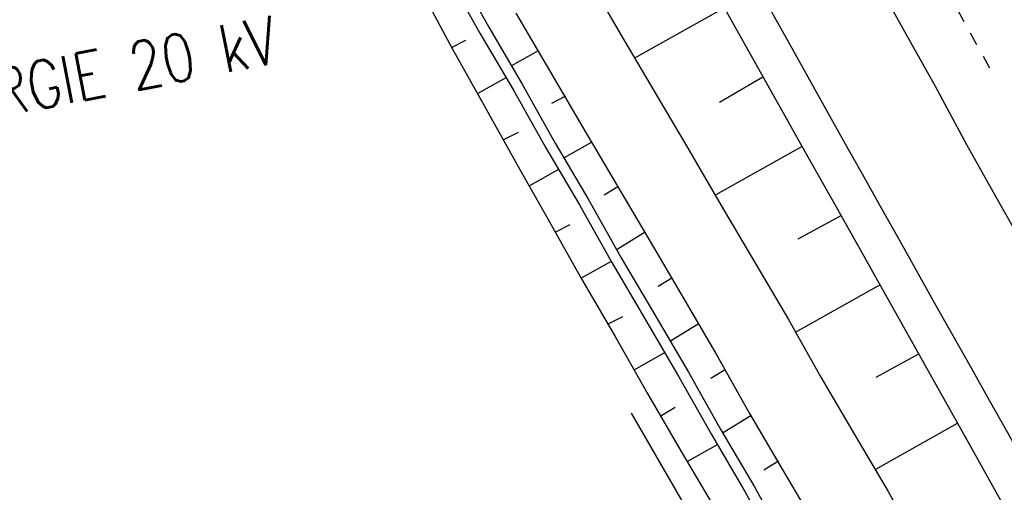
# Model space of a CAD drawing. Extents: x 448150 to 449332, y 437108 to 438384.
# Tile 17 of 172: x 448419 to 448456, y 437902 to 437920. Entities that reach past the tile are written whole.
import ezdxf

# ---------------------------------------------------------------- set-up
doc = ezdxf.new("R2010")
doc.units = 0
doc.header["$LTSCALE"] = 2
doc.header["$MEASUREMENT"] = 0
doc.linetypes.add('ACAD_ISO10W100W', pattern=[0.5, 0.25, -0.25])
doc.linetypes.add('AUSGEZOGEN', pattern=[0])
for name, color, linetype in [('DB-Bahnachse', 7, 'CONTINUOUS'), ('DB-Boeschungen', 15, 'CONTINUOUS'), ('DB-Gleisachsen', 7, 'CONTINUOUS'), ('DB-GRABEN', 15, 'AUSGEZOGEN'), ('DB-LS-Waende', 15, 'CONTINUOUS'), ('STROMLTG', 4, 'AUSGEZOGEN')]:
    doc.layers.add(name, color=color, linetype=linetype)
doc.styles.add('ROMANS', font='romans.shx', dxfattribs={"width": 0.8})

msp = doc.modelspace()

# ---------------------------------------------------------------- linework, layer by layer
at = {"layer": 'DB-Bahnachse', "linetype": 'ACAD_ISO10W100W'}
msp.add_line((448431.452, 437962.618), (448455.879, 437918.088), dxfattribs=at)
at = {"layer": 'DB-Boeschungen', "linetype": 'Continuous'}
for p, q in [((448440.536, 437921.776), (448441.805, 437919.616)), ((448445.211, 437921.52), (448446.435, 437919.338)), ((448445.733, 437920.608), (448442.326, 437918.703)), ((448441.805, 437919.616), (448443.073, 437917.457)), ((448446.435, 437919.338), (448447.659, 437917.156)), ((448447.184, 437917.98), (448445.536, 437917.028)), ((448443.073, 437917.457), (448444.342, 437915.297)), ((448447.659, 437917.156), (448448.884, 437914.974)), ((448444.342, 437915.297), (448445.61, 437913.138)), ((448448.635, 437915.352), (448445.406, 437913.539)), ((448448.884, 437914.974), (448450.108, 437912.792)), ((448445.61, 437913.138), (448446.879, 437910.979)), ((448450.13, 437912.747), (448448.505, 437911.863)), ((448450.108, 437912.792), (448451.332, 437910.61)), ((448446.879, 437910.979), (448448.148, 437908.819)), ((448451.332, 437910.61), (448452.556, 437908.428)), ((448451.581, 437910.12), (448448.397, 437908.329)), ((448448.148, 437908.819), (448449.372, 437906.637)), ((448452.556, 437908.428), (448453.78, 437906.246)), ((448453.032, 437907.492), (448451.451, 437906.63)), ((448449.372, 437906.637), (448450.64, 437904.478)), ((448453.78, 437906.246), (448455.004, 437904.064)), ((448454.528, 437904.887), (448451.433, 437903.142)), ((448450.64, 437904.478), (448451.909, 437902.318)), ((448455.004, 437904.064), (448456.228, 437901.881)), ((448451.909, 437902.318), (448453.133, 437900.136))]:
    msp.add_line(p, q, dxfattribs=at)
at = {"layer": 'DB-Gleisachsen', "linetype": 'Continuous'}
for p, q in [((448451.245, 437922.013), (448452.469, 437919.831)), ((448452.469, 437919.831), (448453.693, 437917.649)), ((448453.693, 437917.649), (448454.873, 437915.444)), ((448454.873, 437915.444), (448456.097, 437913.262)), ((448456.097, 437913.262), (448457.321, 437911.08))]:
    msp.add_line(p, q, dxfattribs=at)
at = {"layer": 'DB-GRABEN', "linetype": 'Continuous'}
for p, q in [((448435.262, 437921.836), (448436.486, 437919.654)), ((448435.596, 437922.062), (448436.82, 437919.88)), ((448434.237, 437921.314), (448435.44, 437919.065)), ((448437.844, 437920.402), (448439.113, 437918.243)), ((448436.486, 437919.654), (448437.755, 437917.495)), ((448436.82, 437919.88), (448438.088, 437917.721)), ((448435.417, 437919.109), (448435.952, 437919.382)), ((448435.44, 437919.065), (448436.664, 437916.883)), ((448438.683, 437918.978), (448437.681, 437918.411)), ((448439.113, 437918.243), (448440.382, 437916.084)), ((448437.461, 437917.962), (448436.414, 437917.373)), ((448438.088, 437917.721), (448439.335, 437915.494)), ((448437.755, 437917.495), (448438.979, 437915.313)), ((448439.724, 437917.264), (448439.19, 437916.991)), ((448436.664, 437916.883), (448437.888, 437914.701)), ((448437.367, 437915.613), (448437.946, 437915.909)), ((448440.382, 437916.084), (448441.65, 437913.924)), ((448439.335, 437915.494), (448440.604, 437913.335)), ((448440.721, 437915.527), (448439.675, 437914.938)), ((448438.979, 437915.313), (448440.247, 437913.153)), ((448437.888, 437914.701), (448439.112, 437912.518)), ((448439.455, 437914.489), (448438.364, 437913.877)), ((448441.696, 437913.835), (448441.184, 437913.518)), ((448441.65, 437913.924), (448442.919, 437911.765)), ((448440.604, 437913.335), (448441.828, 437911.153)), ((448440.247, 437913.153), (448441.472, 437910.971)), ((448439.112, 437912.518), (448440.336, 437910.336)), ((448439.361, 437912.14), (448439.895, 437912.413)), ((448442.737, 437912.121), (448441.669, 437911.464)), ((448442.919, 437911.765), (448444.188, 437909.605)), ((448441.449, 437911.016), (448440.313, 437910.381)), ((448441.828, 437911.153), (448443.097, 437908.993)), ((448441.472, 437910.971), (448442.74, 437908.812)), ((448440.336, 437910.336), (448441.604, 437908.177)), ((448443.734, 437910.384), (448443.223, 437910.067)), ((448444.188, 437909.605), (448445.456, 437907.446)), ((448441.31, 437908.644), (448441.889, 437908.939)), ((448442.74, 437908.812), (448444.009, 437906.652)), ((448443.097, 437908.993), (448444.365, 437906.834)), ((448444.732, 437908.648), (448443.663, 437907.991)), ((448441.604, 437908.177), (448442.829, 437905.995)), ((448443.443, 437907.542), (448442.307, 437906.908)), ((448445.456, 437907.446), (448446.68, 437905.264)), ((448445.729, 437906.911), (448445.217, 437906.594)), ((448444.009, 437906.652), (448445.233, 437904.47)), ((448444.365, 437906.834), (448445.589, 437904.652)), ((448442.829, 437905.995), (448444.097, 437903.835)), ((448443.304, 437905.171), (448443.861, 437905.511)), ((448442.197, 437905.278), (448444.203, 437901.817)), ((448446.726, 437905.175), (448445.657, 437904.518)), ((448446.68, 437905.264), (448447.949, 437903.104)), ((448445.233, 437904.47), (448446.501, 437902.311)), ((448445.589, 437904.652), (448446.858, 437902.492)), ((448445.482, 437904.092), (448444.301, 437903.434)), ((448444.097, 437903.835), (448445.388, 437901.631)), ((448447.767, 437903.461), (448447.211, 437903.121)), ((448447.949, 437903.104), (448449.217, 437900.945)), ((448446.858, 437902.492), (448448.082, 437900.31)), ((448446.501, 437902.311), (448447.748, 437900.084))]:
    msp.add_line(p, q, dxfattribs=at)
at = {"layer": 'DB-LS-Waende', "linetype": 'Continuous'}
msp.add_ellipse((452021.434, 439911.783), major_axis=(3566.861, 2003.954), ratio=1, start_param=3.127088, end_param=3.149027, dxfattribs=at)

# ---------------------------------------------------------------- texts
at = {"layer": 'STROMLTG', "style": 'ROMANS', "width": 0.8}
msp.add_text('N-ERGIE 20 kV', height=1.8, rotation=11.0337, dxfattribs=at).set_placement((448414.227, 437915.68))

doc.saveas('drawing.dxf')
